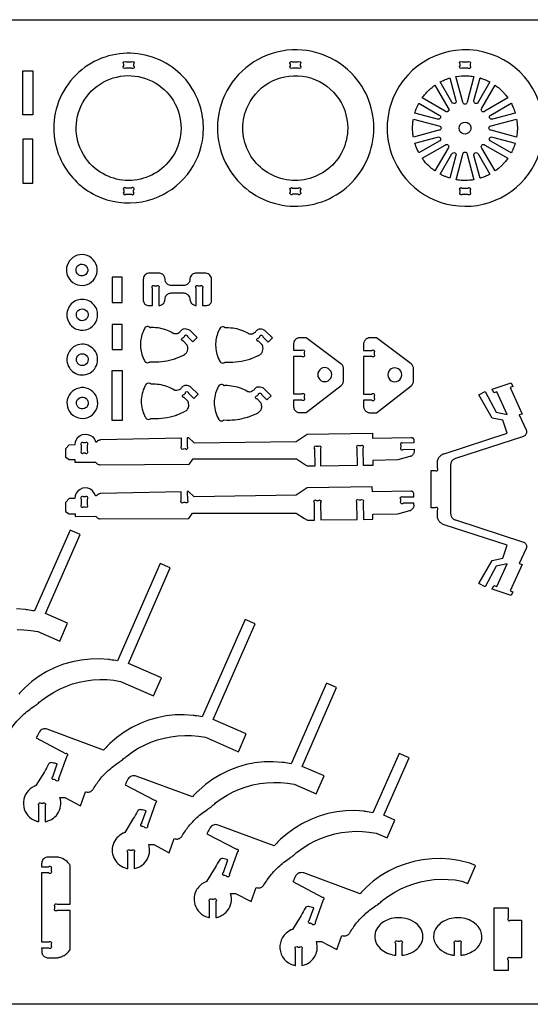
# Model space of a CAD drawing. Extents: x -1716 to 1764, y -1184 to 702.
# Tile 3 of 5: x -595 to 384, y -1184 to 702. Entities that reach past the tile are written whole.
import ezdxf

# ---------------------------------------------------------------- set-up
doc = ezdxf.new("R2010")
doc.units = 0
doc.header["$MEASUREMENT"] = 0
doc.layers.get('0').update_dxf_attribs({"linetype": 'CONTINUOUS'})
doc.layers.add('SECTIONCUTEDGES', color=18, linetype='CONTINUOUS')

msp = doc.modelspace()

# ---------------------------------------------------------------- linework, layer by layer
for points in [[(1764.1, 702.4), (1764.1, -1184.1), (-1716.3, -1184.1), (-1716.3, 702.4)], [(-569.7, 520.2), (-588.9, 520.2), (-588.9, 604.2), (-569.7, 604.2)], [(-398.5, -65.6), (-417.6, -65.6), (-417.6, 30.1), (-398.5, 30.1)]]:
    msp.add_lwpolyline(points, close=True)
at = {"layer": 'SECTIONCUTEDGES'}
for points in [[(-191.6, 413, 0.43471), (24.5, 375.4, 0.435012), (47, 593.4, 0.263114), (-92.3, 642.4, 0.263168), (-206, 548.3, 0.118408), (-215, 478.9, 0.118485)], [(137.7, 407.2, 0.325322), (305.4, 352.2, 0.325497), (409.2, 494.8, 0.371858), (281.2, 643.1, 0.371962), (115.8, 538.1, 0.115164), (111.5, 470, 0.115322)], [(-500.5, 408.3, 0.158451), (-427.6, 357.5, 0.158579), (-338.9, 359.3, 0.143083), (-273.4, 406, 0.143219), (-243.4, 480.5, 0.081543), (-246.4, 527.2, 0.08205), (-264.1, 570.2, 0.41824), (-463.4, 615.6, 0.217104), (-528, 516, 0.09957), (-525.1, 459.3, 0.099953)], [(-391.4, 621.7), (-380.7, 621.7, -1), (-376.5, 617.5), (-376.5, 614, -1), (-380.7, 609.7), (-391.4, 609.7, -1), (-395.6, 614), (-395.6, 617.5, -1)], [(-71.8, 621.7), (-61.2, 621.7, -1), (-57, 617.5), (-57, 614, -1), (-61.2, 609.7), (-71.8, 609.7, -1), (-76.1, 614), (-76.1, 617.5, -1)], [(264.1, 609.7), (253.4, 609.7, -1), (249.2, 613.9), (249.2, 617.4, -1), (253.4, 621.7), (264.1, 621.7, -1), (268.3, 617.4), (268.3, 613.9, -1)], [(-450, 417.3, -0.621062), (-408.8, 592.6, -0.621375), (-294.6, 453.5, -0.233521), (-363.4, 397, -0.233759)], [(33.8, 494.8, -0.481507), (-89, 396.9, -0.481693), (-157.1, 538.3, -0.349808), (-44.3, 592.7, -0.349977)], [(229.8, 590.9), (241.4, 547.4, -1), (233.6, 544.2), (211.1, 583.1, -0.012176), (219.6, 587.1, -0.019565), (225, 589.3, -0.009363), (227.4, 590.1, 0.003121)], [(275.9, 593.6), (262.8, 544.6, -1), (254.6, 544.6), (241.4, 593.6, -0.057699), (263, 595, -0.024823)], [(306.3, 583.2), (283.7, 544.2, -1), (275.9, 547.4), (287.6, 590.9, 0.006199), (288.1, 590.8, -0.0186), (288.5, 590.7), (297.8, 587.3, -0.018388), (302.1, 585.3, 0.006129)], [(200.9, 576.8), (226.3, 532.9, -1), (220.5, 527.1), (176.6, 552.5, -0.014778), (182.5, 560, -0.028539), (189.3, 567.3, -0.018438), (193.6, 571.1, -0.011345)], [(340.8, 552.5), (296.9, 527.1, -1), (291.1, 532.9), (316.4, 576.8, 0.006303), (319.6, 574.6, -0.01891), (322.6, 572.2, -0.017187), (326.3, 569, -0.012321), (331.2, 564.2, -0.018926), (335.2, 559.7, -0.012469)], [(170.2, 542.3), (209.2, 519.8, -1), (206, 512), (162.5, 523.6, -0.012918), (165.2, 531.4, -0.018758), (167.4, 536.6, -0.010898), (168.8, 539.4, 0.003632)], [(354.8, 523.6), (311.3, 512, -1), (308.1, 519.8), (347.1, 542.3, -0.026072), (351, 534.2, -0.02074)], [(159.8, 511.9), (208.8, 498.8, -1), (208.8, 490.6), (159.8, 477.5, 0.006429), (159.2, 481, -0.01929), (158.7, 484.6), (158.2, 494.7), (158.7, 504.9, -0.018896), (159.2, 508.4, 0.006298)], [(357.6, 477.5), (308.6, 490.6, -1), (308.6, 498.8), (357.6, 512, -0.005477), (358.5, 504.5, -0.027167), (359.1, 495.3, -0.022163), (358.8, 487.5, -0.016966)], [(263, 484.2, -0.761731), (249.5, 501.5, -0.761062), (270, 493.6, -0.135678), (267.8, 487.9, -0.135247)], [(162.5, 465.8), (206, 477.5, -1), (209.2, 469.7), (170.3, 447.2, -0.020623), (164.5, 459.9, -0.019978), (162.7, 464.9, -0.019766), (162.6, 465.3, 0.006588)], [(347.1, 447.2), (308.1, 469.7, -1), (311.3, 477.5), (354.8, 465.8, -0.023422), (351.5, 456.5, -0.022486)], [(176.5, 437), (220.5, 462.3, -1), (226.3, 456.5), (200.9, 412.6, -0.019294), (192.6, 419.2, -0.045903), (180.4, 431.8, -0.008546), (178.6, 434.1, -0.007227)], [(316.4, 412.6), (291.1, 456.5, -1), (296.9, 462.3), (340.8, 437, -0.014529), (334.3, 428.7, -0.022653), (329.7, 423.7), (322.6, 417.2, -0.018394), (319.6, 414.9, 0.006131)], [(211.1, 406.3), (233.6, 445.3, -1), (241.4, 442.1), (229.8, 398.6, -0.012234), (222.3, 401.2, -0.017991), (217.3, 403.3, -0.010478), (214.2, 404.7, 0.003492)], [(241.5, 395.8), (254.6, 444.8, -1), (262.8, 444.8), (275.9, 395.8, -0.013089), (267.1, 394.7, -0.036535), (253.7, 394.4, -0.015577), (248.3, 394.9, -0.012352)], [(287.6, 398.5), (275.9, 442.1, -1), (283.7, 445.3), (306.3, 406.2, 0.006248), (302.1, 404.1, -0.018746), (297.8, 402.1), (288.5, 398.7, -0.018599), (288.1, 398.6, 0.006199)], [(-391.4, 367.9), (-380.7, 367.9, 1), (-376.5, 372.1), (-376.5, 375.6, 1), (-380.7, 379.9), (-391.4, 379.9, 1), (-395.6, 375.6), (-395.6, 372.1, 1)], [(-71.8, 379.9), (-61.2, 379.9, -1), (-57, 375.6), (-57, 372.1, -1), (-61.2, 367.9), (-71.8, 367.9, -1), (-76.1, 372.1), (-76.1, 375.6, -1)], [(268.3, 375.5), (268.3, 372, -1), (264.1, 367.8), (253.4, 367.8, -1), (249.2, 372), (249.2, 375.5, -1), (253.4, 379.8), (264.1, 379.8, -1)], [(-496.6, 202, 0.75949), (-447.1, 229.9, 0.759547), (-504, 231.6, 0.136656), (-504.4, 215.8, 0.136693)], [(-484.2, 215.2, -0.296821), (-485.9, 227.9, -0.226812), (-478.6, 233.8, -0.287658), (-467, 230, -0.292131), (-465.5, 217.9, -0.2076), (-472.2, 212.1, -0.142803), (-479.2, 212, -0.06574), (-481.4, 213, -0.08291)], [(-340.4, 154.9), (-340.4, 188.1, 0.08601), (-340.7, 188.5, -0.186349), (-341.3, 190.3, -0.284949), (-339.5, 193, -0.285005), (-336.4, 192.6, -0.066648), (-336.3, 192.5, 0.145329), (-336.2, 192.4), (-332.4, 192.4, 0.08601), (-332, 192.6, -0.186349), (-330.2, 193.2, -0.284949), (-327.5, 191.5, -0.285005), (-327.9, 188.4, -0.066648), (-328, 188.3, 0.145329), (-328.1, 188.1), (-328.1, 154.9, 0.052408), (-324.6, 155.5, 0.128325), (-319.7, 158.4, 0.197605), (-316.2, 166.7, -0.097222), (-315.3, 171.5, -0.148336), (-311, 176.7, -0.139985), (-304.2, 178.8), (-280.6, 178.8, -0.145828), (-273.7, 176.5, -0.209993), (-268.8, 168.4, -0.026239), (-268.6, 166.3, 0.09194), (-267.8, 162.3, 0.131652), (-264, 157.4, 0.131653), (-258.3, 155, 0.024549), (-257.5, 155, -0.008181), (-256.7, 154.9), (-256.7, 188.1, 0.08601), (-257, 188.5, -0.186349), (-257.6, 190.3, -0.284949), (-255.8, 193, -0.285005), (-252.7, 192.6, -0.066648), (-252.6, 192.5, 0.145329), (-252.5, 192.4), (-249, 192.4, 0.079593), (-248.5, 192.6, -0.210465), (-246.4, 193.2, -0.269976), (-244, 191.3, -0.269963), (-244.5, 188.3, -0.065724), (-244.6, 188.2, 0.145463), (-244.7, 188.1), (-244.7, 154.9, 0.002017), (-236.2, 155, 0.096696), (-233, 155.7, 0.147636), (-228.8, 159.1, 0.140954), (-227.1, 164.5), (-227.1, 204.9, 0.17911), (-230.3, 213, 0.186027), (-237.9, 216.8, 0.012625), (-238.3, 216.9, 0.006307), (-239.1, 216.9), (-256.7, 216.9, 0.145828), (-263.7, 214.6, 0.209993), (-268.6, 206.5, 0.026239), (-268.7, 204.3, -0.09194), (-269.6, 200.4, -0.148336), (-273.8, 195.2, -0.139985), (-280.6, 193), (-304.2, 193, -0.145828), (-311.2, 195.3, -0.209993), (-316.1, 203.4, -0.026239), (-316.2, 205.5, 0.09194), (-317.1, 209.5, 0.148336), (-321.4, 214.7, 0.139985), (-328.1, 216.9), (-346.1, 216.9, 0.17911), (-354.1, 213.7, 0.186027), (-357.9, 206.2, 0.012625), (-358, 205.7, 0.006307), (-358, 204.9), (-358, 164.5, 0.17911), (-355.4, 158, 0.185411), (-349.4, 155, 0.029365), (-347.6, 154.9, -0.004893)], [(-495.9, 116.1, 0.351914), (-459.1, 112.1, 0.351881), (-447.3, 147.2, 0.47942), (-490.9, 161.9, 0.479384)], [(-483.8, 129.8, -0.256361), (-485.8, 140.5, -0.256996), (-477.9, 148, -0.591095), (-464.2, 133.5, -0.591899)], [(-262.9, 85.2), (-254.8, 93.2), (-268.4, 107, 0.061834), (-270.4, 108.2, 0.071753), (-275.8, 109.7, 0.070796), (-280, 109.7, 0.180454), (-285.8, 106.5, 0.028701), (-287.2, 104.7, -0.064537), (-288.7, 103, -0.217452), (-297.6, 100.3, -0.101565), (-300.5, 101.4, 0.041153), (-311.3, 106.8, 0.049712), (-326.4, 111.1, 0.047932), (-342.7, 112.5, 0.029051), (-344.5, 112.3, -0.120977), (-345, 112.4, -0.127528), (-345.4, 112.7, 0.109877), (-347.2, 114, 0.146598), (-350.7, 114.5, 0.139937), (-354.1, 112.9, 0.08355), (-354.9, 111.9, 0.02938), (-358.5, 104.6, 0.101616), (-363.6, 79.9, 0.099445), (-358.5, 54.7, 0.034322), (-355, 47.7, 0.123945), (-353.5, 46.1, 0.1368), (-349.8, 45.1, 0.136799), (-346.1, 46.1, 0.077822), (-345.6, 46.5, -0.14103), (-345, 46.9), (-338.6, 46.6, 0.043069), (-318.3, 47.9, 0.041404), (-297.8, 52.8, 0.004978), (-295.9, 53.4, 0.008098), (-294.8, 53.8), (-283.3, 58.6, 0.024375), (-278.8, 61.1, 0.129126), (-274.4, 65.5, 0.09051), (-272.8, 70.2, 0.090384), (-272.9, 75.3, 0.012931), (-273.6, 78.5, 0.06611), (-273.9, 79.1), (-281.6, 86.9, 0.08601), (-282, 87, -0.186349), (-283.7, 87.8, -0.284949), (-284.4, 90.9, -0.285005), (-281.9, 92.9, -0.066648), (-281.7, 92.9, 0.145329), (-281.5, 92.9), (-279, 95.4, 0.08601), (-278.9, 95.8, -0.186349), (-278.1, 97.5, -0.284949), (-275, 98.2, -0.285005), (-273.1, 95.7, -0.066648), (-273.1, 95.5, 0.145329), (-273, 95.3)], [(-118.8, 84.7), (-110.6, 92.7), (-124.3, 106.5, 0.061834), (-126.2, 107.7, 0.071753), (-131.7, 109.2, 0.070796), (-135.9, 109.2, 0.180454), (-141.7, 106, 0.028701), (-143, 104.2, -0.064537), (-144.6, 102.5, -0.217452), (-153.4, 99.8, -0.101565), (-156.3, 100.9, 0.041153), (-167.2, 106.3, 0.049712), (-182.3, 110.6, 0.047932), (-198.5, 112, 0.029051), (-200.4, 111.8, -0.120977), (-200.9, 111.9, -0.143915), (-201.4, 112.3, 0.106181), (-202.4, 113.2, 0.153336), (-206.3, 114, 0.153374), (-209.9, 112.4, 0.08355), (-210.8, 111.4, 0.02938), (-214.4, 104.1, 0.105944), (-219.4, 78.3, 0.10377), (-213.5, 52.2, 0.006426), (-213, 51.2, 0.006464), (-212.5, 50.2, 0.0153), (-210.7, 47, 0.121465), (-209.3, 45.6, 0.1368), (-205.6, 44.6, 0.136799), (-201.9, 45.6, 0.078657), (-201.4, 46, -0.143569), (-200.9, 46.4, -0.1092), (-200.2, 46.4, 0.026431), (-197.7, 46.2, 0.044729), (-175.4, 47.2, 0.044729), (-153.6, 52.3, 0.004978), (-151.7, 52.9, 0.008098), (-150.6, 53.3), (-139.2, 58.1, 0.024375), (-134.6, 60.6, 0.129126), (-130.3, 65, 0.09051), (-128.6, 69.8, 0.094759), (-128.7, 74.8, 0.002266), (-129.4, 77.9, 0.072469), (-129.7, 78.6), (-137.4, 86.4, 0.08601), (-137.9, 86.5, -0.186349), (-139.6, 87.3, -0.284949), (-140.2, 90.4, -0.285005), (-137.7, 92.4, -0.066648), (-137.5, 92.4, 0.145329), (-137.4, 92.4), (-134.9, 94.9, 0.08601), (-134.8, 95.3, -0.186349), (-133.9, 97, -0.284949), (-130.8, 97.7, -0.285005), (-128.9, 95.2, -0.066648), (-128.9, 95, 0.145329), (-128.9, 94.8)], [(-496.8, 31.3, 0.275549), (-467.9, 22.5, 0.275918), (-446.4, 43.8, 0.271811), (-454.6, 72.5, 0.271922), (-483.7, 79.3, 0.199937), (-501, 64.9, 0.143119), (-504.3, 48.1, 0.083089), (-502, 39.3, 0.079579)], [(-70, 69.2), (-54.1, 69.2, -1), (-49.9, 64.9), (-49.9, 61.4, -1), (-54.1, 57.2), (-70, 57.2), (-70, -14.6), (-54.1, -14.6, -1), (-49.9, -18.8), (-49.9, -22.3, -1), (-54.1, -26.6), (-70, -26.6), (-70, -38.5), (-69.9, -39.7), (-69.7, -40.9), (-69.4, -42), (-69, -43.1), (-68.5, -44.2), (-67.9, -45.1), (-67.2, -46.1), (-66.5, -46.9), (-65.6, -47.7), (-64.7, -48.4), (-63.7, -49), (-62.7, -49.5), (-61.6, -49.9), (-60.4, -50.2), (-59.2, -50.4), (-58, -50.4), (-45.5, -50.4), (21.1, 1.4), (22.1, 2.3), (23, 3.4), (23.8, 4.4), (24.4, 5.6), (25, 6.9), (25.3, 8.2), (25.6, 9.5), (25.7, 10.9), (25.7, 33.7), (25.6, 35.1), (25.3, 36.5), (24.9, 37.8), (24.4, 39.1), (23.7, 40.3), (22.9, 41.4), (21.9, 42.4), (20.9, 43.3), (-45.5, 93), (-58, 93), (-59.2, 93), (-60.4, 92.8), (-61.6, 92.5), (-62.7, 92.1), (-63.7, 91.6), (-64.7, 91), (-65.6, 90.3), (-66.5, 89.5), (-67.2, 88.7), (-67.9, 87.7), (-68.5, 86.8), (-69, 85.7), (-69.4, 84.6), (-69.7, 83.5), (-69.9, 82.3), (-70, 81.1)], [(67.9, -47.1), (68.7, -47.9), (69.6, -48.6), (70.6, -49.2), (71.7, -49.7), (72.8, -50.1), (73.9, -50.4), (75.1, -50.6), (76.3, -50.6), (88.8, -50.6), (155.4, 1.2), (156.4, 2.1), (157.3, 3.1), (158.1, 4.2), (158.8, 5.4), (159.3, 6.6), (159.7, 7.9), (159.9, 9.3), (160, 10.7), (160, 33.5), (159.9, 34.9), (159.7, 36.3), (159.3, 37.6), (158.7, 38.8), (158, 40), (157.2, 41.1), (156.3, 42.2), (155.2, 43.1), (88.8, 92.8), (76.3, 92.8), (75.1, 92.7), (73.9, 92.6), (72.8, 92.3), (71.7, 91.9), (70.6, 91.4), (69.6, 90.8), (68.7, 90.1), (67.9, 89.3), (67.1, 88.4), (66.4, 87.5), (65.8, 86.5), (65.3, 85.5), (64.9, 84.4), (64.6, 83.3), (64.4, 82.1), (64.4, 80.8), (64.4, 68.9), (80.2, 68.9, -1), (84.4, 64.7), (84.4, 61.2, -1), (80.2, 56.9), (64.4, 56.9), (64.4, -14.8), (80.2, -14.8, -1), (84.4, -19), (84.4, -22.5, -1), (80.2, -26.8), (64.4, -26.8), (64.4, -38.7), (64.4, -39.9), (64.6, -41.1), (64.9, -42.2), (65.3, -43.3), (65.8, -44.4), (66.4, -45.4), (67.1, -46.3)], [(-484.7, 45.3, -0.155223), (-486.2, 52.5, -0.313109), (-477.8, 62.1, -0.57487), (-464, 48.1, -0.57607), (-483, 43.1, -0.029852), (-484, 44.3, -0.039166)], [(-261.2, -23.3), (-253, -15.2), (-266.6, -1.4, 0.061834), (-268.6, -0.2, 0.071753), (-274.1, 1.3, 0.070796), (-278.2, 1.3, 0.180454), (-284, -1.9, 0.028701), (-285.4, -3.7, -0.064537), (-286.9, -5.4, -0.217452), (-295.8, -8.1, -0.101565), (-298.7, -7.1, 0.041153), (-309.6, -1.7, 0.046108), (-323.8, 2.5, 0.046145), (-338.6, 4.1), (-343.2, 4, -0.12534), (-343.7, 4.3, 0.109514), (-345.4, 5.6, 0.209609), (-350.6, 5.6, 0.125437), (-352.8, 4, 0.040174), (-353.2, 3.3, 0.008606), (-354.9, 0.1, 0.118988), (-361.9, -28.8, 0.118988), (-354.9, -57.7, 0.017441), (-353.1, -60.9, 0.121465), (-351.7, -62.3, 0.1368), (-348, -63.4, 0.136799), (-344.3, -62.3, 0.078657), (-343.8, -61.9, -0.143569), (-343.2, -61.5, -0.1092), (-342.6, -61.5, 0.026431), (-340, -61.7, 0.044729), (-317.7, -60.7, 0.044729), (-296, -55.7, 0.004978), (-294.1, -55, 0.008098), (-293, -54.6), (-281.6, -49.8, 0.030376), (-276.8, -47.2, 0.135943), (-272.2, -42.1, 0.086245), (-270.9, -37.9, 0.081858), (-271.1, -33.2, 0.012931), (-271.8, -29.9, 0.06611), (-272.1, -29.3), (-279.8, -21.5, 0.08601), (-280.3, -21.4, -0.186349), (-282, -20.6, -0.284949), (-282.6, -17.5, -0.285005), (-280.1, -15.5, -0.066648), (-279.9, -15.5, 0.145329), (-279.8, -15.5), (-277.3, -13, 0.08601), (-277.2, -12.6, -0.186349), (-276.3, -10.9, -0.284949), (-273.2, -10.3, -0.285005), (-271.3, -12.8, -0.066648), (-271.3, -12.9, 0.145329), (-271.3, -13.1)], [(-121.3, -26.1), (-113.2, -18), (-126.8, -4.2, 0.061834), (-128.7, -3, 0.071753), (-134.2, -1.5, 0.070796), (-138.4, -1.5, 0.180454), (-144.2, -4.7, 0.028701), (-145.6, -6.5, -0.064537), (-147.1, -8.2, -0.217452), (-155.9, -10.9, -0.101565), (-158.8, -9.9, 0.041153), (-169.7, -4.4, 0.049712), (-184.8, -0.1, 0.047932), (-201, 1.3, 0.030378), (-202.9, 1.1, -0.12906), (-203.4, 1.2, -0.124737), (-203.7, 1.4, 0.087165), (-204.9, 2.5, 0.160133), (-208.7, 3.3, 0.153374), (-212.4, 1.7, 0.08355), (-213.3, 0.6, 0.02938), (-216.9, -6.6, 0.114664), (-221.9, -34.6, 0.112453), (-214, -62.4, 0.018916), (-213.2, -63.8, 0.113433), (-211.8, -65.1, 0.1368), (-208.1, -66.2, 0.136799), (-204.4, -65.1, 0.077822), (-203.9, -64.7, -0.14103), (-203.4, -64.3), (-197, -64.6, 0.039745), (-177.9, -63.5, 0.039745), (-159.2, -59.4, 0.006634), (-155.6, -58.3, 0.009757), (-153.1, -57.4), (-141.7, -52.6, 0.030376), (-137, -50, 0.135943), (-132.3, -44.9, 0.086245), (-131, -40.7, 0.081858), (-131.2, -35.9, 0.012931), (-132, -32.7, 0.06611), (-132.2, -32.1), (-139.9, -24.3, 0.08601), (-140.4, -24.2, -0.186349), (-142.1, -23.4, -0.284949), (-142.7, -20.3, -0.285005), (-140.2, -18.3, -0.066648), (-140.1, -18.3, 0.145329), (-139.9, -18.3), (-137.4, -15.8, 0.08601), (-137.3, -15.4, -0.186349), (-136.5, -13.7, -0.284949), (-133.4, -13, -0.285005), (-131.4, -15.6, -0.066648), (-131.4, -15.7, 0.145329), (-131.4, -15.9)], [(310.7, -388.8), (313.9, -381.8), (319.4, -383.6), (339.3, -340.2), (318.6, -344.8), (297.2, -384.3), (285.4, -378), (310.9, -333.5), (331.1, -329.1), (339.2, -304.3), (218.5, -265.2), (217, -264.6), (215.6, -264), (214.2, -263.2), (212.9, -262.3), (211.7, -261.2), (210.5, -260.1), (209.5, -258.9), (208.5, -257.6), (207.7, -256.3), (207, -254.9), (206.4, -253.4), (205.9, -251.9), (205.9, -237.3, 1), (201.7, -233), (194.1, -233), (194.1, -161.3), (201.7, -161.3, 1), (205.9, -157.1), (205.9, -142.5), (206.4, -140.9), (207, -139.5), (207.7, -138), (208.5, -136.7), (209.5, -135.4), (210.5, -134.2), (211.7, -133.1), (212.9, -132.1), (214.2, -131.1), (215.6, -130.3), (217, -129.7), (218.5, -129.1), (339.2, -90), (331.1, -65.2), (310.9, -60.8), (285.4, -16.3), (297.2, -10), (318.6, -49.6), (339.3, -54.1), (319.4, -10.7), (313.9, -12.5), (310.7, -5.5), (347.3, 6.4), (350.5, -0.6), (345, -2.4), (368.3, -53.1), (362.8, -54.9), (376, -83.5), (376.4, -84.7), (376.7, -85.9), (376.8, -87.2), (376.7, -88.5), (376.5, -89.7), (376, -90.9), (375.4, -92), (374.7, -93.1), (373.8, -94), (372.8, -94.8), (371.7, -95.4), (370.5, -95.9), (240.2, -138.2), (238.9, -138.7), (237.7, -139.3), (236.5, -140), (235.5, -140.9), (234.5, -141.9), (233.6, -142.9), (232.9, -144.1), (232.3, -145.3), (231.8, -146.6), (231.4, -147.9), (231.2, -149.3), (231.1, -150.6), (231.1, -243.7), (231.2, -245.1), (231.4, -246.4), (231.8, -247.7), (232.3, -249), (232.9, -250.2), (233.6, -251.4), (234.5, -252.4), (235.5, -253.4), (236.5, -254.3), (237.7, -255), (238.9, -255.6), (240.2, -256.1), (370.5, -298.4), (371.7, -298.9), (372.8, -299.5), (373.8, -300.3), (374.7, -301.2), (375.4, -302.3), (376, -303.4), (376.5, -304.6), (376.7, -305.9), (376.8, -307.1), (376.7, -308.4), (376.4, -309.7), (376, -310.9), (362.8, -339.4), (368.3, -341.2), (345, -392), (350.5, -393.7), (347.3, -400.7)], [(-496.6, -51.9, 0.173943), (-479.2, -61.2, 0.17116), (-459.5, -57.3, 0.170359), (-447.3, -42.8, 0.164201), (-446.6, -23.3, 0.092351), (-451.3, -14.1, 0.167008), (-467.4, -3.4, 0.331227), (-500.1, -16.8, 0.331553)], [(-485, -37, -0.600683), (-473.2, -20.8, -0.6007), (-466.4, -39.7, -0.249453), (-476.4, -43.3, -0.249466)], [(-506.6, -136.5), (-506.7, -119.3), (-500.1, -111.9), (-488.8, -111.8), (-488.2, -106.6), (-486.3, -101.7), (-483.2, -97.6), (-479.1, -94.3), (-474.3, -92.3), (-469.2, -91.5), (-464, -92.1), (-459.1, -94), (-455, -97.1), (-451.7, -101.2), (-449.6, -106), (-449.4, -106.2), (-449.2, -106.3), (-448.9, -106.4), (-448.7, -106.5), (-448.4, -106.5), (-448.1, -106.5), (-447.8, -106.5), (-447.6, -106.4), (-447.3, -106.3), (-447.1, -106.1), (-446.9, -105.9), (-446.7, -105.7), (-445.8, -104.9), (-444.9, -104.1), (-443.9, -103.5), (-442.9, -103), (-441.7, -102.6), (-440.6, -102.3), (-439.4, -102.2), (-285.5, -98.6), (-285.3, -115.3, 1), (-281, -119.5), (-277.5, -119.4, 1), (-273.3, -115.1), (-273.5, -98.4), (-271.3, -98.3), (-260.5, -108.4), (-64.7, -105.5), (-43.7, -91.4), (81.1, -89.6), (81.3, -99.1), (155.3, -97.9), (156, -97.9), (156.7, -98.1), (157.4, -98.3), (158, -98.6), (158.6, -98.9), (159.1, -99.4), (159.6, -99.9), (160, -100.5), (160.3, -101.1), (160.5, -101.8), (160.7, -102.5), (160.7, -103.2), (160.8, -108.5), (139.8, -108.9, 1), (135.6, -113.2), (135.7, -116.7, 1), (140, -120.9), (161, -120.5), (161, -126.5), (160.8, -127.4), (160.4, -128.4), (160, -129.3), (159.4, -130.1), (158.8, -130.9), (158.2, -131.7), (157.5, -132.4), (156.7, -133), (155.8, -133.6), (154.9, -134), (154, -134.4), (153.1, -134.7), (130.2, -141.2), (81.9, -142), (82, -151.6), (64, -151.9), (63.5, -118.5, 1), (59.2, -114.3), (55.7, -114.3, 1), (51.5, -118.6), (52, -152), (-17.5, -152.8), (-17.9, -119.6, 1), (-22.2, -115.4), (-25.8, -115.5, 1), (-29.9, -119.8), (-29.5, -153), (-43.1, -153.1), (-48.9, -149.8), (-64.6, -139.6), (-263.7, -139.6), (-270.7, -149.8), (-440.5, -150.9), (-441.9, -150.7), (-443.3, -150.3), (-444.6, -149.8), (-445.8, -149), (-446.9, -148.1), (-447.9, -147.1), (-448.7, -145.9), (-488.6, -146.2), (-488.6, -141.1), (-499.9, -141.2)], [(-464.9, -123.4), (-465, -112.8, 1), (-469.3, -108.6), (-472.8, -108.6, 1), (-477, -112.9), (-476.9, -123.5, 1), (-472.7, -127.7), (-469.2, -127.7, 1)], [(-506.8, -239.8), (-500, -244.4), (-488.8, -244.4), (-488.7, -249.4), (-448.8, -249.1), (-448, -250.3), (-447, -251.4), (-446, -252.3), (-444.7, -253), (-443.4, -253.6), (-442.1, -254), (-440.6, -254.2), (-270.9, -253), (-263.8, -242.8), (-64.8, -242.8), (-49, -253.1), (-43.2, -256.4), (-29.7, -256.3), (-30.1, -223, -1), (-25.9, -218.7), (-22.4, -218.7, -1), (-18.1, -222.9), (-17.7, -256.1), (51.9, -255.2), (51.4, -221.9, -1), (55.6, -217.6), (59.1, -217.5, -1), (63.4, -221.7), (63.9, -255.1), (81.9, -254.8), (81.7, -245.3), (130, -244.5), (152.9, -238), (153.9, -237.7), (154.8, -237.3), (155.7, -236.8), (156.5, -236.3), (157.3, -235.6), (158, -235), (158.7, -234.2), (159.3, -233.4), (159.8, -232.5), (160.3, -231.6), (160.6, -230.7), (160.9, -229.7), (160.8, -223.8), (139.9, -224.1, -1), (135.6, -220), (135.5, -216.4, -1), (139.7, -212.1), (160.7, -211.8), (160.5, -206.5), (160.5, -205.8), (160.4, -205.1), (160.2, -204.4), (159.9, -203.8), (159.5, -203.2), (159, -202.7), (158.5, -202.2), (157.9, -201.8), (157.2, -201.5), (156.5, -201.3), (155.9, -201.2), (155.1, -201.2), (81.2, -202.4), (81, -192.8), (-43.9, -194.7), (-64.9, -208.7), (-260.6, -211.6), (-271.4, -201.6), (-273.6, -201.6), (-273.4, -218.4, -1), (-277.6, -222.7), (-281.1, -222.7, -1), (-285.4, -218.5), (-285.6, -201.9), (-439.5, -205.5), (-440.7, -205.6), (-441.9, -205.8), (-443, -206.2), (-444.1, -206.7), (-445.1, -207.4), (-446, -208.1), (-446.8, -209), (-447, -209.2), (-447.2, -209.4), (-447.4, -209.5), (-447.7, -209.6), (-448, -209.7), (-448.2, -209.8), (-448.5, -209.8), (-448.8, -209.7), (-449.1, -209.7), (-449.3, -209.6), (-449.6, -209.4), (-449.8, -209.3), (-451.9, -204.5), (-455.1, -200.4), (-459.3, -197.3), (-464.1, -195.4), (-469.3, -194.8), (-474.5, -195.5), (-479.2, -197.6), (-483.3, -200.8), (-486.4, -205), (-488.4, -209.8), (-489, -215), (-500.2, -215.2), (-506.9, -222.6)], [(-472.8, -231), (-469.3, -231, 1), (-465.1, -226.7), (-465.1, -216.1, 1), (-469.4, -211.8), (-472.9, -211.9, 1), (-477.1, -216.1), (-477.1, -226.8, 1)], [(-558, -834.3), (-558, -803.2, 0.08601), (-558.2, -802.8, -0.186349), (-558.9, -801, -0.284949), (-557.1, -798.3, -0.285005), (-554, -798.7, -0.066648), (-553.9, -798.8, 0.145329), (-553.8, -798.9), (-550.2, -798.9, 0.08601), (-549.8, -798.7, -0.186349), (-548, -798, -0.284949), (-545.4, -799.8, -0.285005), (-545.8, -802.9, -0.066648), (-545.9, -803, 0.145329), (-546, -803.2), (-546, -834.3, 0.020963), (-540.7, -832.9, 0.061647), (-533.4, -829.6, 0.220567), (-516.7, -804.7, 0.114184), (-517.9, -787.9), (-508.3, -787.9), (-478.5, -803.7), (-468.9, -776.8, 0.110316), (-462.8, -777.4, 0.121881), (-457.6, -775.5, 0.112814), (-453.7, -771.4, -0.038886), (-440.9, -752.8, -0.039453), (-425.3, -736.4, -0.033728), (-404.5, -720.1, -0.013715), (-402.2, -718.6, 0.024577), (-399.9, -717, 0.026089), (-396.3, -714.1, -0.020061), (-389.7, -708.5), (-378.9, -700.6), (-367.6, -693.6), (-355.8, -687.4), (-343.6, -682), (-331, -677.5), (-318.2, -674), (-305.1, -671.4), (-291.9, -669.7), (-278.6, -669), (-265.3, -669.2), (-252, -670.4), (-238.9, -672.5), (-175.7, -700.1), (-160.7, -665.8), (-223.9, -638.2), (-143.7, -455.1), (-162.9, -446.7), (-244.9, -633.3, -0.002171), (-258.7, -631.1, 0.013028), (-262.1, -630.6), (-279.5, -629.5), (-296.9, -629.8), (-314.2, -631.7), (-331.3, -635), (-348, -639.8), (-364.3, -646.1), (-379.9, -653.7), (-394.9, -662.7), (-408.9, -672.9), (-422.1, -684.3, 0.013028), (-424.6, -686.8, -0.002171), (-434.2, -696.9), (-542, -656.9, 0.161142), (-550.6, -656.9, 0.167596), (-557.2, -662, 0.03262), (-558.5, -664.2, -0.002417), (-563.2, -673.6), (-506.8, -703.4, 0.09055), (-506.3, -703.3, -0.212359), (-504.3, -703.6, -0.269976), (-503, -706.1, -0.269963), (-504.5, -708.4, -0.070277), (-504.7, -708.5, 0.159377), (-504.8, -708.5), (-520.3, -752.2, 0.076692), (-520.2, -752.7, -0.209964), (-520.4, -754.9, -0.269976), (-523, -756.5, -0.269963), (-525.7, -755, -0.064517), (-525.8, -754.8, 0.141785), (-525.8, -754.7), (-529.1, -753.4, 0.088915), (-529.6, -753.5, -0.186846), (-531.4, -753.4, -0.284949), (-533.2, -750.9, -0.285005), (-531.8, -748.2, -0.067854), (-531.7, -748.1, 0.149011), (-531.5, -748), (-522.9, -723.6, 0.000984), (-532.7, -721.2, 0.161021), (-536.4, -721.5, 0.167951), (-539.4, -724.3, -0.009744), (-547.5, -738.4), (-564, -765.1, -0.104608), (-564.5, -765.4, 0.035992), (-566.7, -766.2, 0.271691), (-587.7, -795.9, 0.272097), (-572, -828.7, 0.041095), (-566.9, -831.5, 0.04113), (-561.4, -833.5, 0.017881), (-559.7, -833.9, -0.00596)], [(-387.7, -924.2), (-387.7, -893.1, 0.08601), (-388, -892.7, -0.186349), (-388.6, -890.9, -0.284949), (-386.8, -888.2, -0.285005), (-383.7, -888.6, -0.066648), (-383.6, -888.7, 0.145329), (-383.5, -888.8), (-380, -888.8, 0.08601), (-379.5, -888.6, -0.186349), (-377.8, -888, -0.284949), (-375.1, -889.7, -0.285005), (-375.5, -892.9, -0.066648), (-375.6, -893, 0.145329), (-375.7, -893.1), (-375.7, -924.2, 0.020963), (-370.5, -922.8, 0.061647), (-363.1, -919.5, 0.220567), (-346.4, -894.6, 0.114184), (-347.6, -877.9), (-338, -877.9), (-308.2, -893.6), (-298.7, -866.7, 0.110316), (-292.5, -867.4, 0.121881), (-287.3, -865.4, 0.112814), (-283.4, -861.3, -0.038886), (-270.6, -842.7, -0.039453), (-255.1, -826.3, -0.033728), (-234.2, -810, -0.013715), (-231.9, -808.5, 0.024577), (-229.6, -807, 0.026089), (-226, -804, -0.020061), (-219.4, -798.4), (-208.6, -790.5), (-197.3, -783.5), (-185.5, -777.3), (-173.3, -771.9), (-160.7, -767.5), (-147.9, -763.9), (-134.8, -761.3), (-121.6, -759.6), (-108.3, -758.9), (-95, -759.1), (-81.7, -760.3), (-68.6, -762.5), (-26.5, -780.9), (-11.5, -746.6), (-53.6, -728.2), (12.6, -577), (-6.7, -568.6), (-74.6, -723.2, -0.002171), (-88.4, -721, 0.013028), (-91.8, -720.6), (-109.2, -719.4), (-126.6, -719.7), (-143.9, -721.6), (-161, -724.9), (-177.7, -729.8), (-194, -736), (-209.6, -743.7), (-224.6, -752.6), (-238.7, -762.9), (-251.8, -774.3, 0.013028), (-254.3, -776.7, -0.002171), (-263.9, -786.8), (-371.7, -746.9, 0.161142), (-380.3, -746.9, 0.167596), (-386.9, -751.9, 0.03262), (-388.2, -754.2, -0.002417), (-392.9, -763.5), (-336.5, -793.3, 0.09698), (-336.1, -793.3, -0.188225), (-334.3, -793.4, -0.284949), (-332.7, -795.8, -0.285005), (-334.2, -798.4, -0.071202), (-334.4, -798.4, 0.159243), (-334.5, -798.5), (-350, -842.1, 0.076692), (-349.9, -842.6, -0.209964), (-350.1, -844.8, -0.269976), (-352.7, -846.4, -0.269963), (-355.4, -844.9, -0.064517), (-355.5, -844.7, 0.141785), (-355.6, -844.6), (-358.8, -843.3, 0.088915), (-359.3, -843.4, -0.186846), (-361.1, -843.4, -0.284949), (-363, -840.9, -0.285005), (-361.5, -838.1, -0.067854), (-361.4, -838, 0.149011), (-361.2, -838), (-352.6, -813.5, 0.000984), (-362.4, -811.2, 0.161021), (-366.1, -811.5, 0.167951), (-369.1, -814.2, -0.009744), (-377.2, -828.3), (-393.7, -855.1, -0.104608), (-394.3, -855.3, 0.035992), (-396.5, -856.2, 0.211334), (-415.8, -877.9, 0.211919), (-412.8, -906.7, 0.104197), (-403, -917.6, 0.101482), (-389.4, -923.9, 0.013414), (-388.6, -924, -0.004471)], [(-230.8, -1018), (-230.8, -986.8, 0.08601), (-231.1, -986.4, -0.186349), (-231.7, -984.6, -0.284949), (-229.9, -982, -0.285005), (-226.8, -982.4, -0.066648), (-226.7, -982.5, 0.145329), (-226.6, -982.6), (-223.1, -982.6, 0.08601), (-222.6, -982.4, -0.186349), (-220.9, -981.7, -0.284949), (-218.2, -983.5, -0.285005), (-218.6, -986.6, -0.066648), (-218.7, -986.7, 0.145329), (-218.8, -986.8), (-218.8, -1018, 0.023544), (-212.9, -1016.4, 0.03569), (-209.1, -1014.8, 0.236612), (-189.7, -989.5, 0.122364), (-190.7, -971.6), (-181.1, -971.6), (-151.3, -987.4), (-141.8, -960.5, 0.09929), (-136.2, -961.2, 0.110758), (-131.3, -959.7, 0.133074), (-126.8, -955.4, -0.017801), (-120.5, -945.6, -0.056835), (-98.9, -920.8, -0.035533), (-77.3, -903.8, -0.013715), (-75, -902.3, 0.024577), (-72.7, -900.7, 0.026089), (-69.1, -897.7, -0.020061), (-62.5, -892.1), (-51.7, -884.3), (-40.4, -877.3), (-28.6, -871), (-16.4, -865.7), (-3.9, -861.2), (9, -857.7), (22.1, -855.1), (35.3, -853.4), (48.6, -852.7), (61.9, -852.9), (75.2, -854.1), (88.3, -856.2), (109.4, -865.4), (124.4, -831.1), (103.3, -821.9), (151.5, -711.8), (132.2, -703.4), (82.3, -817, -0.002171), (68.5, -814.8, 0.013028), (65.1, -814.3), (47.7, -813.1), (30.3, -813.5), (13, -815.3), (-4.1, -818.7), (-20.8, -823.5), (-37.1, -829.8), (-52.7, -837.4), (-67.7, -846.4), (-81.8, -856.6), (-94.9, -868, 0.013028), (-97.4, -870.5, -0.002171), (-107, -880.5), (-214.8, -840.6, 0.161142), (-223.4, -840.6, 0.167596), (-230, -845.7, 0.03262), (-231.3, -847.9, -0.002417), (-236, -857.3), (-179.6, -887.1, 0.09698), (-179.2, -887, -0.188225), (-177.4, -887.1, -0.284949), (-175.9, -889.6, -0.285005), (-177.3, -892.1, -0.071202), (-177.5, -892.2, 0.159243), (-177.6, -892.2), (-193.1, -935.8, 0.076692), (-193, -936.4, -0.209964), (-193.2, -938.6, -0.269976), (-195.8, -940.2, -0.269963), (-198.5, -938.6, -0.064517), (-198.6, -938.5, 0.141785), (-198.7, -938.4), (-201.9, -937.1, 0.082495), (-202.4, -937.2, -0.210967), (-204.5, -937, -0.269976), (-206.1, -934.4, -0.269963), (-204.6, -931.8, -0.06693), (-204.5, -931.8, 0.149145), (-204.3, -931.7), (-195.7, -907.3, 0.000984), (-205.5, -904.9, 0.161021), (-209.2, -905.2, 0.167951), (-212.2, -908, -0.009744), (-220.3, -922.1), (-236.8, -948.8, -0.129096), (-237.4, -949.1, 0.054431), (-238, -949.3, 0.156273), (-255.2, -963.7, 0.217069), (-259.1, -993, 0.127249), (-249.8, -1008.3, 0.127512), (-234.2, -1017.2, 0.017881), (-232.5, -1017.6, -0.00596)], [(-498.4, -1004.5), (-523.1, -1004.5, 0.079593), (-523.6, -1004.8, -0.210465), (-525.7, -1005.3, -0.269976), (-528, -1003.5, -0.269963), (-527.6, -1000.5, -0.065724), (-527.5, -1000.4, 0.145463), (-527.4, -1000.2), (-527.4, -996.7, 0.08601), (-527.6, -996.3, -0.186349), (-528.3, -994.5, -0.284949), (-526.5, -991.9, -0.285005), (-523.4, -992.3, -0.066648), (-523.3, -992.4, 0.145329), (-523.1, -992.5), (-498.4, -992.5), (-498.4, -917.4, 0.084752), (-498.7, -916.9, 0.003619), (-500.1, -915, 0.086498), (-508.9, -907.1, 0.086818), (-519.8, -902.6, 0.011122), (-521.8, -902.2, 0.021494), (-522.8, -902.1), (-540.7, -902.1, 0.17911), (-548.9, -905.4, 0.186027), (-552.7, -912.9, 0.033765), (-552.9, -916.7, -0.008515), (-552.8, -920.5), (-539.1, -920.5, 0.08601), (-538.7, -920.2, -0.186349), (-536.9, -919.6, -0.284949), (-534.3, -921.4, -0.285005), (-534.6, -924.5, -0.066648), (-534.8, -924.6, 0.145329), (-534.9, -924.7), (-534.9, -928.2, 0.079593), (-534.6, -928.7, -0.210465), (-534, -930.8, -0.269976), (-535.9, -933.2, -0.269963), (-538.9, -932.7, -0.065724), (-539, -932.6, 0.145463), (-539.1, -932.5), (-552.8, -932.5), (-552.8, -1064.5), (-539.1, -1064.5, 0.079593), (-538.6, -1064.2, -0.210465), (-536.6, -1063.6, -0.269976), (-534.2, -1065.5, -0.269963), (-534.7, -1068.5, -0.065724), (-534.8, -1068.6, 0.145463), (-534.9, -1068.7), (-534.9, -1072.2, 0.08601), (-534.6, -1072.7, -0.186349), (-534, -1074.4, -0.284949), (-535.7, -1077.1, -0.285005), (-538.9, -1076.7, -0.066648), (-539, -1076.6, 0.145329), (-539.1, -1076.5), (-552.8, -1076.5, 0.0062), (-552.7, -1083.4, 0.14327), (-550.7, -1089.6, 0.122636), (-546.5, -1093.4, 0.116385), (-540.7, -1094.9), (-522.7, -1094.9, 0.035779), (-520, -1094.5, 0.046773), (-514, -1092.5, 0.061713), (-506.2, -1088, 0.064156), (-500.1, -1081.9, 0.003544), (-498.7, -1080.1, 0.084661), (-498.4, -1079.6)], [(-66.3, -1109.8), (-66.3, -1078.7, 0.08601), (-66.5, -1078.3, -0.186349), (-67.1, -1076.5, -0.284949), (-65.4, -1073.8, -0.285005), (-62.3, -1074.2, -0.066648), (-62.1, -1074.3, 0.145329), (-62, -1074.4), (-58.5, -1074.4, 0.08601), (-58.1, -1074.2, -0.186349), (-56.3, -1073.6, -0.284949), (-53.7, -1075.3, -0.285005), (-54.1, -1078.4, -0.066648), (-54.2, -1078.6, 0.145329), (-54.3, -1078.7), (-54.3, -1109.8, 0.020963), (-49, -1108.4, 0.061647), (-41.6, -1105.1, 0.220567), (-24.9, -1080.2, 0.114184), (-26.1, -1063.5), (-16.6, -1063.5), (13.2, -1079.2), (22.8, -1052.3, 0.110316), (28.9, -1053, 0.121881), (34.2, -1051, 0.112814), (38, -1046.9, -0.038886), (50.8, -1028.3, -0.039453), (66.4, -1011.9, -0.033728), (87.2, -995.6, -0.013715), (89.6, -994.1, 0.024577), (91.9, -992.6, 0.026089), (95.5, -989.6, -0.020061), (102.1, -984), (112.8, -976.1), (124.2, -969.1), (135.9, -962.9), (148.1, -957.5), (160.7, -953.1), (173.5, -949.5), (186.6, -946.9), (199.8, -945.2), (213.1, -944.5), (226.4, -944.7), (239.7, -945.9), (252.9, -948.1), (263.8, -952.8), (278.8, -918.5, -0.004535), (270.1, -914.6, 0.027218), (267.9, -913.8), (246.8, -908.8), (229.6, -906.1), (212.2, -905), (194.8, -905.3), (177.5, -907.2), (160.4, -910.5), (143.7, -915.4), (127.5, -921.6), (111.8, -929.3), (96.9, -938.2), (82.8, -948.5), (69.6, -959.9, 0.013028), (67.2, -962.3, -0.002171), (57.5, -972.4), (-50.3, -932.5, 0.161142), (-58.9, -932.5, 0.167596), (-65.5, -937.5, 0.03262), (-66.8, -939.8, -0.002417), (-71.4, -949.1), (-15.1, -978.9, 0.09698), (-14.6, -978.9, -0.188225), (-12.9, -979, -0.284949), (-11.3, -981.4, -0.285005), (-12.8, -984, -0.071202), (-12.9, -984, 0.159243), (-13.1, -984.1), (-28.5, -1027.7, 0.083106), (-28.5, -1028.2, -0.185852), (-28.5, -1030.1, -0.284949), (-31.1, -1032, -0.285005), (-34, -1030.5, -0.065441), (-34, -1030.3, 0.141651), (-34.1, -1030.2), (-37.4, -1028.9, 0.088915), (-37.8, -1029, -0.186846), (-39.7, -1029, -0.284949), (-41.5, -1026.4, -0.285005), (-40.1, -1023.7, -0.067854), (-39.9, -1023.6, 0.149011), (-39.8, -1023.6), (-31.1, -999.1, 0.000984), (-41, -996.7, 0.161021), (-44.6, -997.1, 0.167951), (-47.7, -999.8, -0.009744), (-55.7, -1013.9), (-72.3, -1040.7, -0.104608), (-72.8, -1040.9, 0.035992), (-75, -1041.7, 0.316137), (-96, -1077.3, 0.316953), (-69.6, -1109.1, 0.017881), (-68, -1109.4, -0.00596)], [(341.2, -999.1), (341.2, -1018.9, 1), (345.5, -1023.1), (366.8, -1023.1), (366.8, -1095.1), (345.5, -1095.1, 1), (341.2, -1099.4), (341.2, -1119.1), (314.4, -1119.1), (314.4, -999.1)], [(125.8, -1090.2), (125.8, -1067.4, 0.08601), (125.6, -1067, -0.186349), (124.9, -1065.2, -0.284949), (126.7, -1062.5, -0.285005), (129.8, -1062.9, -0.066648), (129.9, -1063.1, 0.145329), (130.1, -1063.1), (133.6, -1063.1, 0.08601), (134, -1062.9, -0.186349), (135.8, -1062.3, -0.284949), (138.4, -1064, -0.285005), (138, -1067.2, -0.066648), (137.9, -1067.3, 0.145329), (137.8, -1067.4), (137.8, -1090.2, 0.098597), (159.5, -1083.4, 0.122424), (173, -1070.9, 0.107731), (177.6, -1058.6, 0.150933), (175.1, -1041.6, 0.125074), (163.9, -1028.3, 0.101504), (144.5, -1019.5, 0.067922), (129, -1018.2, 0.066574), (113.4, -1021.1, 0.133449), (93.2, -1034.4, 0.124418), (86.3, -1047.9, 0.155918), (87.7, -1065, 0.137063), (99.7, -1080.4, 0.079176), (113.3, -1087.4, 0.04942)], [(238.7, -1090.2), (238.7, -1067.4, 0.08601), (238.5, -1067, -0.186349), (237.8, -1065.2, -0.284949), (239.6, -1062.5, -0.285005), (242.7, -1062.9, -0.066648), (242.8, -1063.1, 0.145329), (242.9, -1063.1), (246.5, -1063.1, 0.08601), (246.9, -1062.9, -0.186349), (248.7, -1062.3, -0.284949), (251.3, -1064, -0.285005), (250.9, -1067.2, -0.066648), (250.8, -1067.3, 0.145329), (250.7, -1067.4), (250.7, -1090.2, 0.027668), (260, -1088.5, 0.055217), (269.1, -1085.1, 0.085085), (282.3, -1075.4, 0.151535), (290.6, -1059, 0.187353), (286.3, -1038.6, 0.110616), (273.4, -1026, 0.078701), (259, -1019.9, 0.130103), (228.4, -1020.5, 0.137957), (206.6, -1033.9, 0.130167), (199.2, -1047.9, 0.205831), (203.3, -1070.4, 0.122498), (217.8, -1083.8, 0.039758), (225.8, -1087.4, 0.039941), (234.2, -1089.6, 0.014778), (236.4, -1089.9, -0.004926)]]:
    msp.add_lwpolyline(points, format="xyb", close=True, dxfattribs=at)
for points in [[(-588.9, 389.3), (-569.7, 389.3), (-569.7, 473.3), (-588.9, 473.3)], [(-417.4, 160.8), (-398.2, 160.8), (-398.2, 208.8), (-417.4, 208.8)], [(-417.6, 70.2), (-398.5, 70.2), (-398.5, 118.2), (-417.6, 118.2)], [(-19.7, 12.8), (-16.9, 10.7), (-13.7, 9.4), (-10.2, 8.9), (-6.8, 9.4), (-3.5, 10.7), (-0.8, 12.8), (1.4, 15.6), (2.7, 18.8), (3.2, 22.3), (2.7, 25.8), (1.4, 29), (-0.8, 31.8), (-3.5, 33.9), (-6.8, 35.2), (-10.2, 35.7), (-13.7, 35.2), (-16.9, 33.9), (-19.7, 31.8), (-21.8, 29), (-23.2, 25.8), (-23.6, 22.3), (-23.2, 18.8), (-21.8, 15.6)], [(110.7, 22.1), (111.2, 18.6), (112.5, 15.4), (114.6, 12.6), (117.4, 10.5), (120.6, 9.1), (124.1, 8.7), (127.6, 9.1), (130.8, 10.5), (133.6, 12.6), (135.7, 15.4), (137, 18.6), (137.5, 22.1), (137, 25.5), (135.7, 28.8), (133.6, 31.5), (130.8, 33.7), (127.6, 35), (124.1, 35.5), (120.6, 35), (117.4, 33.7), (114.6, 31.5), (112.5, 28.8), (111.2, 25.5)]]:
    msp.add_lwpolyline(points, close=True, dxfattribs=at)
for points in [[(-600, -466.2), (-586.7, -466.4), (-573.5, -467.6), (-560.3, -469.7), (-518.2, -488.1), (-503.2, -453.8), (-545.3, -435.4), (-479.2, -284.2), (-498.4, -275.8), (-566.3, -430.5, -0.002171), (-580.1, -428.3, 0.013028), (-583.5, -427.8), (-600.9, -426.6)], [(-610.4, -654.8, -0.056835), (-588.7, -630, -0.035533), (-567.2, -613, -0.013715), (-564.8, -611.5, 0.024577), (-562.5, -609.9, 0.026089), (-558.9, -606.9, -0.020061), (-552.3, -601.3), (-541.5, -593.5), (-530.2, -586.4), (-518.4, -580.2), (-506.2, -574.9), (-493.7, -570.4), (-480.8, -566.8), (-467.8, -564.2), (-454.5, -562.6), (-441.2, -561.8), (-427.9, -562.1), (-414.6, -563.2), (-401.5, -565.4), (-338.4, -593), (-323.4, -558.7), (-386.5, -531.1), (-306.4, -347.9), (-325.5, -339.5), (-407.5, -526.1, -0.002171), (-421.3, -523.9, 0.013028), (-424.7, -523.5), (-442.1, -522.3), (-459.5, -522.7), (-476.8, -524.5), (-493.9, -527.9), (-510.7, -532.7), (-526.9, -538.9), (-542.6, -546.6), (-557.5, -555.6), (-571.6, -565.8), (-584.7, -577.2, 0.013028), (-587.2, -579.7, -0.002171), (-596.8, -589.7)]]:
    msp.add_lwpolyline(points, format="xyb", dxfattribs=at)

doc.saveas('drawing.dxf')
